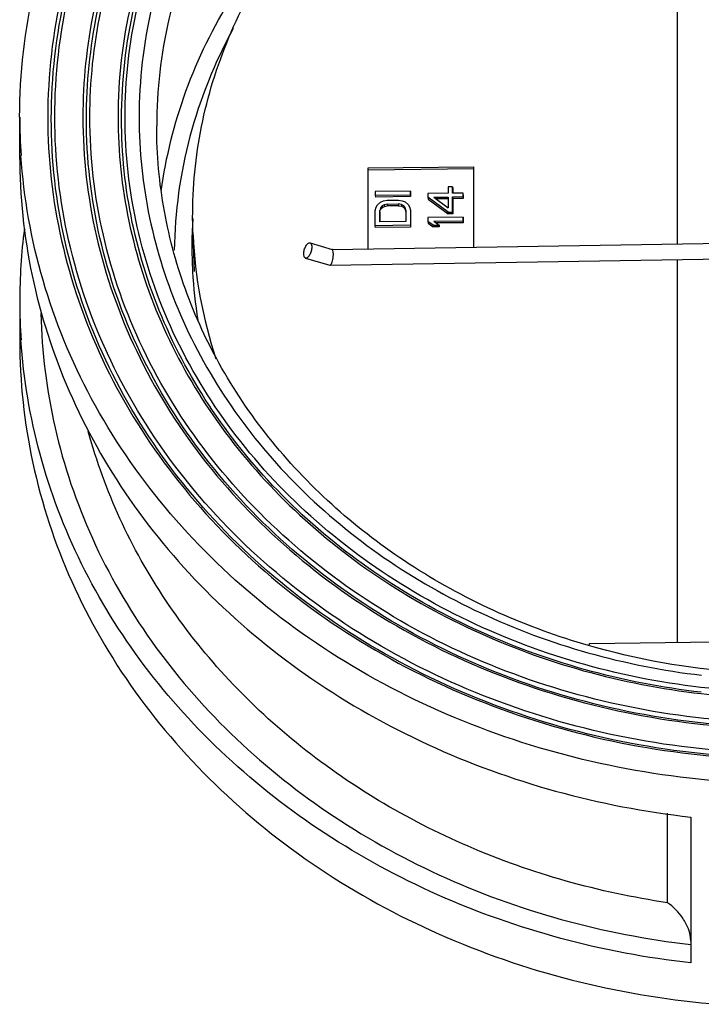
# Model space of a CAD drawing. Header units: millimetres. Extents: x 35 to 1506, y -73 to 359.
# Tile 1 of 13: x 35 to 132, y 101 to 241. Entities that reach past the tile are written whole.
import ezdxf

# ---------------------------------------------------------------- set-up
doc = ezdxf.new("R2010")
doc.units = ezdxf.units.MM
doc.header["$LTSCALE"] = 30.734
doc.layers.get('0').update_dxf_attribs({"linetype": 'CONTINUOUS'})

msp = doc.modelspace()

# ---------------------------------------------------------------- linework, layer by layer
at = {"color": 7, "linetype": 'Continuous'}
for p, q in [((128.65, 209.28), (128.65, 263.86)), ((35.05, 227.31), (35.05, 221.8)), ((54.55, 226.05), (54.55, 226.06)), ((84.66, 220.08), (99.66, 220.24)), ((84.67, 219.83), (84.66, 220.08)), ((84.66, 208.58), (84.66, 220.08)), ((84.67, 219.83), (99.67, 219.99)), ((99.66, 220.24), (99.66, 208.82)), ((84.67, 208.58), (84.67, 219.83)), ((96.03, 217.39), (96.03, 216.48)), ((96.67, 217.39), (96.03, 217.39)), ((96.67, 217.39), (96.68, 217.14)), ((96.67, 216.49), (96.67, 217.39)), ((96.68, 217.14), (96.68, 216.49)), ((90.66, 216.79), (85.66, 216.73)), ((85.66, 216.73), (85.66, 216.19)), ((85.66, 216.19), (90.66, 216.25)), ((85.66, 216.19), (85.67, 215.94)), ((90.67, 216), (85.67, 215.94)), ((90.66, 216.79), (90.67, 216.54)), ((90.66, 216.25), (90.66, 216.79)), ((90.66, 216.25), (90.67, 216)), ((90.67, 216.54), (90.67, 216)), ((96.03, 216.48), (93.16, 216.45)), ((93.16, 216.45), (93.16, 215.91)), ((93.16, 215.91), (93.17, 215.66)), ((96.03, 213.78), (93.16, 215.91)), ((94.01, 215.92), (96.03, 215.94)), ((94.01, 215.92), (96.03, 214.41)), ((96.04, 215.69), (94.34, 215.68)), ((96.03, 215.94), (96.03, 214.41)), ((98.16, 216.51), (96.67, 216.49)), ((96.67, 215.95), (98.16, 215.97)), ((96.67, 215.95), (96.68, 215.7)), ((96.67, 213.79), (96.67, 215.95)), ((98.17, 215.72), (96.68, 215.7)), ((96.68, 215.7), (96.68, 213.54)), ((98.16, 215.97), (98.16, 216.51)), ((98.16, 215.97), (98.17, 215.72)), ((98.17, 216.26), (98.17, 215.72)), ((85.66, 214.03), (85.77, 214.48)), ((85.77, 214.48), (85.98, 214.84)), ((85.98, 214.84), (86.4, 215.21)), ((86.4, 214.4), (86.3, 214.03)), ((86.4, 215.21), (86.83, 215.39)), ((86.62, 214.67), (86.4, 214.4)), ((86.4, 214.4), (86.41, 214.15)), ((86.41, 214.15), (86.63, 214.42)), ((86.94, 214.85), (86.62, 214.67)), ((86.62, 214.67), (86.63, 214.42)), ((86.63, 214.42), (86.95, 214.6)), ((86.83, 215.39), (87.36, 215.49)), ((87.36, 214.95), (86.94, 214.85)), ((86.94, 214.85), (86.95, 214.6)), ((86.95, 214.6), (87.37, 214.7)), ((87.36, 215.49), (88.96, 215.51)), ((87.36, 214.95), (88.96, 214.96)), ((87.36, 214.95), (87.37, 214.7)), ((88.97, 214.71), (87.37, 214.7)), ((88.96, 215.51), (89.49, 215.42)), ((88.96, 214.96), (88.97, 214.71)), ((89.38, 214.88), (88.96, 214.96)), ((88.97, 214.71), (89.39, 214.63)), ((89.38, 214.88), (89.39, 214.63)), ((89.7, 214.7), (89.38, 214.88)), ((89.39, 214.63), (89.71, 214.45)), ((89.49, 215.42), (89.91, 215.25)), ((89.7, 214.7), (89.71, 214.45)), ((89.91, 214.43), (89.7, 214.7)), ((89.71, 214.45), (89.92, 214.18)), ((89.91, 215.25), (90.34, 214.89)), ((89.91, 214.43), (89.92, 214.18)), ((90.02, 214.07), (89.91, 214.43)), ((90.34, 214.89), (90.55, 214.53)), ((90.55, 214.53), (90.66, 214.08)), ((93.17, 215.66), (96.04, 213.53)), ((85.66, 211.86), (85.66, 214.03)), ((86.31, 213.78), (86.3, 214.03)), ((86.3, 212.41), (86.3, 214.03)), ((86.31, 213.78), (86.41, 214.15)), ((86.31, 213.78), (86.31, 212.41)), ((89.92, 214.18), (90.02, 213.86)), ((90.02, 214.07), (90.02, 212.45)), ((90.66, 214.08), (90.66, 211.92)), ((90.67, 213.83), (90.67, 211.67)), ((98.16, 213.08), (93.16, 213.03)), ((93.16, 213.03), (93.16, 212.48)), ((96.03, 213.78), (96.67, 213.79)), ((96.04, 213.53), (96.03, 213.78)), ((96.68, 213.54), (96.04, 213.53)), ((96.67, 213.79), (96.68, 213.54)), ((98.16, 213.08), (98.17, 212.83)), ((98.16, 212.54), (98.16, 213.08)), ((90.66, 211.92), (85.66, 211.86)), ((85.67, 211.61), (85.66, 211.86)), ((90.67, 211.67), (85.67, 211.61)), ((90.02, 212.45), (86.3, 212.41)), ((90.66, 211.92), (90.67, 211.67)), ((93.16, 212.48), (93.17, 212.23)), ((93.9, 211.95), (93.16, 212.48)), ((93.17, 212.23), (93.91, 211.7)), ((93.9, 211.95), (94.75, 211.96)), ((93.9, 211.95), (93.91, 211.7)), ((94.76, 211.71), (93.91, 211.7)), ((94.01, 212.49), (98.16, 212.54)), ((94.01, 212.49), (94.75, 211.96)), ((98.17, 212.29), (94.35, 212.25)), ((94.75, 211.96), (94.76, 211.71)), ((98.16, 212.54), (98.17, 212.29)), ((98.17, 212.83), (98.17, 212.29)), ((59.95, 205.35), (59.73, 210.52)), ((76.37, 209.42), (79.53, 208.49)), ((79.53, 208.5), (135.66, 209.39)), ((75.74, 207.26), (79.21, 206.24)), ((79.21, 206.24), (79.23, 206.24)), ((79.23, 206.24), (135.72, 207.15)), ((128.65, 152.6), (128.65, 207.03)), ((35.06, 201.06), (35.06, 195.55)), ((116.13, 152.46), (134.14, 152.66)), ((116.13, 152.26), (116.13, 152.46)), ((127.23, 115.57), (127.23, 128.32)), ((130.55, 127.75), (130.55, 107))]:
    msp.add_line(p, q, dxfattribs=at)
for centre, radius, start, end in [((117.22, 227.31), 82.16, 180.0078, 183.8239), ((123.37, 208.8), 63.81, 176.3348, 178.4534), ((117.45, 201.04), 82.39, 172.7593, 179.9896), ((123.36, 208.8), 63.81, 178.4535, 179.5994), ((123.93, 213.36), 64.27, 182.5342, 198.5278), ((123.38, 208.8), 63.82, 179.5998, 183.1077), ((123.64, 208.83), 64.08, 183.1162, 189.3375), ((117.23, 201.06), 82.17, 180.0077, 183.8247), ((144.55, 254.74), 110.14, 263.4823, 269.9985)]:
    msp.add_arc(centre, radius, start, end, dxfattribs=at)
for points, knots in [([(35.05, 227.31), (35.05, 233.51), (36.49, 246.05), (42.83, 264.02), (53.09, 280.54), (66.84, 294.98), (83.55, 306.79), (109.02, 318.52), (144.55, 324.56), (180.08, 318.53), (205.55, 306.79), (222.26, 294.98), (236.02, 280.55), (246.28, 264.03), (252.62, 246.06), (254.05, 233.52), (254.05, 227.32)], [0, 0, 0, 0, 0.058089, 0.116892, 0.176997, 0.23876, 0.302269, 0.36735, 0.500003, 0.632654, 0.697734, 0.761242, 0.823004, 0.883108, 0.941911, 1, 1, 1, 1]), ([(250.05, 227.31), (250.05, 233.29), (248.67, 245.36), (242.57, 262.68), (232.68, 278.6), (219.43, 292.51), (203.33, 303.89), (178.79, 315.19), (144.56, 321.01), (110.32, 315.19), (85.78, 303.89), (69.68, 292.51), (56.43, 278.6), (46.54, 262.68), (40.43, 245.36), (39.05, 233.29), (39.05, 227.31)], [0, 0, 0, 0, 0.058089, 0.116891, 0.176995, 0.238756, 0.302264, 0.367343, 0.499995, 0.632648, 0.697729, 0.761238, 0.823002, 0.883107, 0.94191, 1, 1, 1, 1]), ([(39.55, 227.06), (39.55, 233.01), (40.93, 245.03), (47.01, 262.26), (56.85, 278.11), (70.04, 291.95), (86.06, 303.27), (110.49, 314.52), (144.56, 320.31), (178.63, 314.52), (203.05, 303.27), (219.07, 291.95), (232.26, 278.11), (242.1, 262.26), (248.18, 245.03), (249.55, 233.01), (249.55, 227.06)], [0, 0, 0, 0, 0.058089, 0.116892, 0.176998, 0.238761, 0.302271, 0.367352, 0.500005, 0.632657, 0.697736, 0.761244, 0.823005, 0.883109, 0.941911, 1, 1, 1, 1]), ([(40.05, 227.31), (40.05, 233.23), (41.42, 245.19), (47.47, 262.35), (57.26, 278.11), (70.39, 291.89), (86.34, 303.16), (110.65, 314.36), (144.56, 320.12), (178.46, 314.36), (202.77, 303.16), (218.72, 291.89), (231.85, 278.11), (241.64, 262.35), (247.69, 245.19), (249.05, 233.23), (249.05, 227.31)], [0, 0, 0, 0, 0.058089, 0.116893, 0.176998, 0.238761, 0.302271, 0.367351, 0.500005, 0.632657, 0.697736, 0.761243, 0.823005, 0.883109, 0.941911, 1, 1, 1, 1]), ([(239.67, 255.42), (237.75, 260.28), (232.88, 269.77), (222.93, 282.5), (210.58, 293.51), (196.23, 302.48), (180.29, 309.13), (157.59, 314.66), (128.02, 314.97), (99.86, 306.45), (80.28, 294.79), (67.64, 284.03), (57.37, 271.49), (49.77, 257.57), (45.1, 242.69), (44.05, 232.41), (44.05, 227.31)], [0, 0, 0, 0, 0.059077, 0.119519, 0.181502, 0.245008, 0.309837, 0.375648, 0.507984, 0.638469, 0.702161, 0.764349, 0.824986, 0.884224, 0.942398, 1, 1, 1, 1]), ([(44.55, 227.06), (44.55, 232.13), (45.6, 242.35), (50.23, 257.14), (57.78, 270.99), (67.99, 283.46), (80.55, 294.17), (100.01, 305.77), (128, 314.26), (157.4, 313.99), (179.98, 308.52), (195.83, 301.92), (210.13, 293.03), (222.43, 282.09), (232.35, 269.45), (237.21, 260.03), (239.13, 255.2)], [0, 0, 0, 0, 0.057599, 0.115769, 0.175002, 0.235632, 0.297811, 0.361495, 0.491965, 0.624297, 0.690109, 0.754946, 0.818461, 0.880457, 0.940912, 1, 1, 1, 1]), ([(45.05, 227.31), (45.05, 232.36), (46.09, 242.54), (50.72, 257.28), (58.24, 271.07), (68.43, 283.48), (80.95, 294.14), (100.35, 305.68), (128.24, 314.1), (157.53, 313.78), (180.01, 308.29), (195.79, 301.69), (210, 292.8), (222.22, 281.88), (232.05, 269.26), (236.87, 259.87), (238.76, 255.04)], [0, 0, 0, 0, 0.057604, 0.115779, 0.17502, 0.235662, 0.297853, 0.361551, 0.492044, 0.624384, 0.690193, 0.755018, 0.818518, 0.880494, 0.940929, 1, 1, 1, 1]), ([(240.05, 227.31), (240.05, 232.72), (238.8, 243.65), (233.28, 259.33), (224.33, 273.74), (212.33, 286.33), (197.76, 296.63), (175.54, 306.86), (144.56, 312.13), (113.57, 306.86), (91.35, 296.63), (76.78, 286.33), (64.78, 273.74), (55.83, 259.33), (50.3, 243.65), (49.05, 232.72), (49.05, 227.31)], [0, 0, 0, 0, 0.058089, 0.116891, 0.176995, 0.238756, 0.302264, 0.367343, 0.499995, 0.632648, 0.697729, 0.761238, 0.823002, 0.883107, 0.94191, 1, 1, 1, 1]), ([(49.55, 227.06), (49.55, 232.44), (50.8, 243.32), (56.3, 258.91), (65.2, 273.25), (77.13, 285.77), (91.63, 296.01), (113.73, 306.19), (144.56, 311.43), (175.38, 306.19), (197.48, 296.01), (211.98, 285.77), (223.91, 273.25), (232.81, 258.91), (238.31, 243.32), (239.55, 232.44), (239.55, 227.06)], [0, 0, 0, 0, 0.05809, 0.116892, 0.176998, 0.238761, 0.302271, 0.367352, 0.500005, 0.632657, 0.697736, 0.761244, 0.823005, 0.883109, 0.941911, 1, 1, 1, 1]), ([(50.05, 227.31), (50.05, 232.54), (51.23, 243.09), (56.45, 258.26), (64.9, 272.27), (76.26, 284.59), (90.09, 294.8), (105.89, 302.53), (123.07, 307.52), (135.03, 308.9), (141.04, 309.09)], [0, 0, 0, 0, 0.116255, 0.233873, 0.353992, 0.47732, 0.604066, 0.733949, 0.866264, 1, 1, 1, 1]), ([(237.05, 227.31), (237.05, 232.55), (235.84, 243.14), (230.49, 258.32), (221.82, 272.28), (210.2, 284.47), (196.09, 294.45), (174.57, 304.36), (144.56, 309.46), (114.54, 304.36), (93.02, 294.45), (78.91, 284.47), (67.29, 272.28), (58.62, 258.32), (53.26, 243.14), (52.05, 232.55), (52.05, 227.31)], [0, 0, 0, 0, 0.058089, 0.116891, 0.176995, 0.238756, 0.302264, 0.367343, 0.499995, 0.632648, 0.697729, 0.761238, 0.823002, 0.883107, 0.94191, 1, 1, 1, 1]), ([(144.57, 304), (138.7, 304), (126.98, 303.01), (110.05, 298.58), (94.42, 291.39), (80.69, 281.68), (69.38, 269.82), (60.94, 256.24), (55.73, 241.46), (54.55, 231.16), (54.55, 226.06)], [0, 0, 0, 0, 0.133639, 0.266024, 0.396057, 0.522951, 0.646356, 0.766448, 0.883936, 1, 1, 1, 1]), ([(59.73, 210.52), (59.54, 214.87), (60.06, 223.68), (63.52, 236.53), (69.53, 248.67), (77.9, 259.7), (88.35, 269.28), (100.55, 277.13), (114.11, 283.01), (123.74, 285.49), (128.65, 286.36)], [0, 0, 0, 0, 0.116884, 0.234956, 0.355223, 0.478375, 0.60471, 0.73412, 0.866133, 1, 1, 1, 1]), ([(55.19, 216.8), (55.86, 221.63), (58.26, 231.26), (64.87, 244.75), (74.23, 256.92), (81.99, 263.79), (86.19, 266.88)], [0, 0, 0, 0, 0.242169, 0.488528, 0.74085, 1, 1, 1, 1]), ([(65.45, 239.93), (62.8, 235.09), (58.65, 224.81), (57.13, 213.82), (57.06, 208.38)], [0, 0, 0, 0, 0.503815, 1, 1, 1, 1]), ([(39.05, 227.31), (39.05, 221.42), (40.39, 209.53), (46.31, 192.45), (55.91, 176.72), (68.79, 162.9), (84.47, 151.51), (102.35, 142.95), (121.76, 137.51), (135.25, 136.11), (142.02, 135.97)], [0, 0, 0, 0, 0.116187, 0.233759, 0.353865, 0.477218, 0.604015, 0.733951, 0.866293, 1, 1, 1, 1]), ([(142.02, 136.15), (135.28, 136.29), (121.86, 137.69), (102.54, 143.1), (84.74, 151.63), (69.15, 162.96), (56.33, 176.71), (46.78, 192.37), (40.88, 209.36), (39.55, 221.2), (39.55, 227.06)], [0, 0, 0, 0, 0.133707, 0.266049, 0.395985, 0.522781, 0.646134, 0.766241, 0.883812, 1, 1, 1, 1]), ([(144.55, 136.81), (137.73, 136.81), (124.12, 137.96), (104.48, 143.1), (86.33, 151.45), (70.39, 162.72), (57.26, 176.5), (47.47, 192.27), (41.42, 209.42), (40.05, 221.38), (40.05, 227.31)], [0, 0, 0, 0, 0.133642, 0.266027, 0.396059, 0.52295, 0.646354, 0.766444, 0.883934, 1, 1, 1, 1]), ([(44.05, 227.31), (44.05, 221.61), (45.37, 210.11), (51.19, 193.61), (60.6, 178.44), (73.23, 165.2), (88.56, 154.36), (111.94, 143.59), (144.55, 138.05), (177.16, 143.59), (200.54, 154.36), (215.88, 165.2), (228.5, 178.44), (237.92, 193.61), (243.74, 210.1), (245.05, 221.61), (245.05, 227.31)], [0, 0, 0, 0, 0.058089, 0.116891, 0.176995, 0.238756, 0.302264, 0.367343, 0.499995, 0.632648, 0.697729, 0.761238, 0.823002, 0.883107, 0.94191, 1, 1, 1, 1]), ([(244.55, 227.06), (244.55, 221.39), (243.24, 209.94), (237.45, 193.53), (228.08, 178.44), (215.52, 165.26), (200.26, 154.47), (177, 143.75), (144.55, 138.24), (112.1, 143.75), (88.84, 154.47), (73.58, 165.26), (61.02, 178.44), (51.65, 193.53), (45.86, 209.94), (44.55, 221.39), (44.55, 227.06)], [0, 0, 0, 0, 0.058089, 0.116892, 0.176998, 0.238761, 0.302271, 0.367352, 0.500005, 0.632657, 0.697736, 0.761244, 0.823005, 0.883109, 0.941911, 1, 1, 1, 1]), ([(244.05, 227.31), (244.05, 221.67), (242.75, 210.28), (236.99, 193.94), (227.67, 178.93), (215.17, 165.81), (199.98, 155.08), (176.84, 144.42), (144.55, 138.93), (112.26, 144.42), (89.12, 155.08), (73.94, 165.81), (61.44, 178.93), (52.11, 193.94), (46.35, 210.28), (45.05, 221.67), (45.05, 227.31)], [0, 0, 0, 0, 0.058089, 0.116893, 0.176998, 0.238761, 0.302271, 0.367351, 0.500005, 0.632657, 0.697736, 0.761243, 0.823005, 0.883109, 0.941911, 1, 1, 1, 1]), ([(49.05, 227.31), (49.05, 222.35), (50.1, 212.34), (54.74, 197.89), (62.3, 184.41), (72.5, 172.35), (85.01, 162.07), (99.42, 153.91), (115.26, 148.12), (126.4, 145.96), (132.05, 145.31)], [0, 0, 0, 0, 0.116782, 0.234773, 0.355013, 0.478191, 0.604592, 0.734081, 0.866151, 1, 1, 1, 1]), ([(132.06, 145.5), (126.44, 146.14), (115.36, 148.3), (99.62, 154.07), (85.29, 162.18), (72.86, 172.4), (62.72, 184.4), (55.21, 197.81), (50.59, 212.18), (49.55, 222.12), (49.55, 227.06)], [0, 0, 0, 0, 0.133849, 0.265917, 0.395404, 0.521803, 0.64498, 0.765221, 0.883215, 1, 1, 1, 1]), ([(141.01, 145.52), (135, 145.72), (123.05, 147.1), (105.87, 152.09), (90.08, 159.82), (76.25, 170.03), (64.89, 182.35), (56.44, 196.35), (51.23, 211.52), (50.05, 222.08), (50.05, 227.31)], [0, 0, 0, 0, 0.133738, 0.266053, 0.395934, 0.522678, 0.646004, 0.766122, 0.883741, 1, 1, 1, 1]), ([(52.05, 227.31), (52.05, 222.51), (53.06, 212.85), (57.53, 198.89), (64.81, 185.86), (74.64, 174.19), (86.7, 164.25), (100.6, 156.33), (115.88, 150.69), (126.63, 148.57), (132.09, 147.93)], [0, 0, 0, 0, 0.116805, 0.234812, 0.355059, 0.478232, 0.604619, 0.734091, 0.86615, 1, 1, 1, 1]), ([(116.01, 152.14), (107.3, 154.66), (90.79, 161.97), (73.85, 176.61), (63.97, 190.64), (58.58, 201.94), (55.29, 213.84), (54.55, 221.99), (54.55, 226.05)], [0, 0, 0, 0, 0.264511, 0.518581, 0.641833, 0.762706, 0.881817, 1, 1, 1, 1]), ([(35.05, 221.8), (35.05, 216.1), (36.26, 204.6), (41.61, 188), (50.31, 172.52), (62.05, 158.67), (76.45, 146.89), (93.03, 137.55), (111.24, 130.93), (124.06, 128.48), (130.55, 127.75)], [0, 0, 0, 0, 0.116763, 0.234742, 0.354977, 0.478159, 0.604571, 0.734074, 0.866149, 1, 1, 1, 1]), ([(144.54, 132.48), (137.65, 132.48), (123.92, 133.6), (104.03, 138.6), (85.55, 146.75), (69.14, 157.77), (55.39, 171.28), (44.8, 186.83), (37.77, 203.85), (35.64, 215.85), (35.24, 221.83)], [0, 0, 0, 0, 0.133279, 0.265393, 0.395314, 0.522283, 0.645919, 0.766301, 0.883992, 1, 1, 1, 1]), ([(75.48, 207.86), (75.48, 208.05), (75.53, 208.34), (75.65, 208.71), (75.78, 208.97), (75.92, 209.18), (76.06, 209.34), (76.22, 209.43), (76.33, 209.44), (76.37, 209.42)], [0, 0, 0, 0, 0.29574, 0.450807, 0.598542, 0.730781, 0.841604, 0.929262, 1, 1, 1, 1]), ([(76.62, 208.83), (76.62, 208.64), (76.58, 208.34), (76.45, 207.97), (76.33, 207.72), (76.19, 207.5), (76.04, 207.35), (75.89, 207.26), (75.78, 207.25), (75.74, 207.26)], [0, 0, 0, 0, 0.295742, 0.450797, 0.598527, 0.730776, 0.841608, 0.929266, 1, 1, 1, 1]), ([(76.37, 209.42), (76.41, 209.41), (76.52, 209.34), (76.61, 209.12), (76.62, 208.93), (76.62, 208.83)], [0, 0, 0, 0, 0.182476, 0.53026, 1, 1, 1, 1]), ([(75.74, 207.26), (75.7, 207.28), (75.59, 207.35), (75.5, 207.57), (75.48, 207.75), (75.48, 207.86)], [0, 0, 0, 0, 0.182478, 0.530263, 1, 1, 1, 1]), ([(79.66, 207.94), (79.66, 207.79), (79.64, 207.5), (79.58, 207.08), (79.5, 206.71), (79.42, 206.49), (79.37, 206.39)], [0, 0, 0, 0, 0.269213, 0.552167, 0.806646, 1, 1, 1, 1]), ([(79.66, 207.94), (79.66, 208.07), (79.65, 208.24), (79.6, 208.43), (79.56, 208.49), (79.53, 208.49)], [0, 0, 0, 0, 0.671509, 0.876629, 1, 1, 1, 1]), ([(79.23, 206.24), (79.23, 206.24), (79.26, 206.25), (79.28, 206.26), (79.3, 206.28)], [0, 0, 0, 0, 0.209338, 1, 1, 1, 1]), ([(79.3, 206.28), (79.3, 206.29), (79.33, 206.32), (79.36, 206.36), (79.37, 206.39)], [0, 0, 0, 0, 0.20781, 1, 1, 1, 1]), ([(38.07, 199.36), (38.19, 193.9), (39.56, 182.91), (44.94, 167.08), (53.46, 152.34), (64.84, 139.16), (78.71, 127.95), (94.62, 119.04), (112.07, 112.71), (124.34, 110.34), (130.55, 109.62)], [0, 0, 0, 0, 0.116745, 0.23479, 0.355113, 0.478364, 0.604797, 0.734263, 0.866255, 1, 1, 1, 1]), ([(35.06, 195.55), (35.06, 189.7), (36.33, 177.9), (41.95, 160.9), (51.09, 145.11), (63.41, 131.08), (78.47, 119.26), (95.76, 110.06), (114.67, 103.76), (127.92, 101.65), (134.61, 101.12)], [0, 0, 0, 0, 0.116549, 0.234373, 0.354551, 0.477785, 0.60433, 0.733989, 0.866176, 1, 1, 1, 1]), ([(130.55, 107), (124.32, 107.7), (112.01, 110.02), (94.44, 116.21), (78.35, 124.93), (64.21, 135.93), (52.45, 148.89), (43.44, 163.44), (37.45, 179.14), (35.6, 190.1), (35.24, 195.58)], [0, 0, 0, 0, 0.1335, 0.265334, 0.394758, 0.521263, 0.644671, 0.765168, 0.883314, 1, 1, 1, 1]), ([(127.23, 115.57), (117.51, 117.01), (98.64, 122.28), (77.76, 134.73), (64.08, 147.57), (55.61, 158.3), (49.03, 170.01), (45.98, 178.35), (44.82, 182.57)], [0, 0, 0, 0, 0.262914, 0.517975, 0.642045, 0.763547, 0.882714, 1, 1, 1, 1]), ([(144.55, 148.11), (142.13, 148.11), (132.51, 148.45), (122.93, 150.13), (116.01, 152.14)], [0, 0, 0, 0, 0.251264, 1, 1, 1, 1]), ([(130.55, 110.17), (130.55, 110.74), (130.29, 111.88), (129.26, 113.8), (128.09, 114.99), (127.23, 115.57)], [0, 0, 0, 0, 0.260415, 0.523245, 1, 1, 1, 1])]:
    msp.add_open_spline(points, degree=3, knots=knots, dxfattribs=at)

doc.saveas('drawing.dxf')
